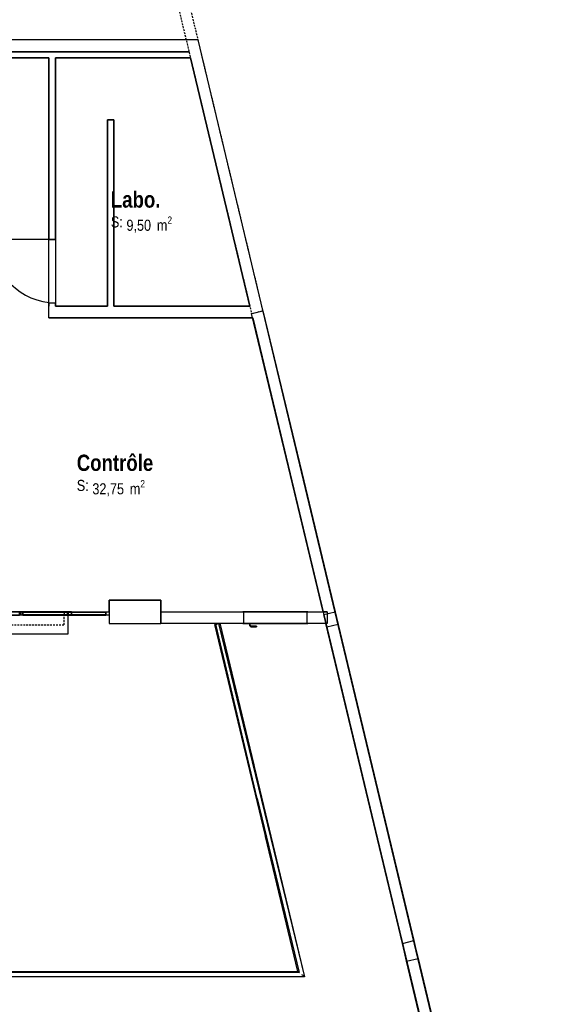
# Model space of a CAD drawing. Extents: x -24342 to 73038, y -9656 to 30949.
# Tile 148 of 170: x 8121 to 8940, y 7996 to 9511. Entities that reach past the tile are written whole.
import ezdxf
from ezdxf.enums import TextEntityAlignment as Align

# ---------------------------------------------------------------- set-up
doc = ezdxf.new("R2010")
doc.units = 0
doc.linetypes.add('21.0032_xref_r+1_02_pro$0$Tirets', pattern=[458.610928, 282.222247, -176.388681])
doc.linetypes.add('ACAD_ISO12W100', pattern=[21, 12, -3, 0, -3, 0, -3])
for name, color, linetype in [('0_XREF', 250, 'Continuous'), ('21.0032_xref_r+1_02_pro$0$A-AREA-____-OTLN.Modèle IFC', 251, 'Continuous'), ('21.0032_xref_r+1_02_pro$0$A-DOOR-____-OTLN.Modèle IFC', 251, 'Continuous'), ('21.0032_xref_r+1_02_pro$0$A-FLOR-HRAL-OTLN.Modèle IFC', 251, 'Continuous'), ('21.0032_xref_r+1_02_pro$0$A-GLAZ-CURT-OTLN.Modèle IFC', 251, 'Continuous'), ('21.0032_xref_r+1_02_pro$0$A-GLAZ-CWMG-OTLN.Modèle IFC', 251, 'Continuous'), ('21.0032_xref_r+1_02_pro$0$A-WALL-____-OTLN.Modèle IFC', 251, 'Continuous'), ('21.0032_xref_r+1_02_pro$0$Marques de Zone ARCHICAD', 251, 'Continuous'), ('21.0032_xref_r+1_02_pro$0$Portes ARCHICAD', 251, 'Continuous')]:
    doc.layers.add(name, color=color, linetype=linetype)
doc.styles.add('21.0032_xref_r+1_02_pro$0$STYLE_GENERE_1', font='ARIALNB.TTF')
doc.styles.add('21.0032_xref_r+1_02_pro$0$STYLE_GENERE_2', font='ARIALN.TTF')

# ---------------------------------------------------------------- blocks, each defined once
blk = doc.blocks.new('21.0032_xref_r+1_02_pro$0$Labo._LAB_25_1', base_point=(83073, -7801))
at = {"layer": '21.0032_xref_r+1_02_pro$0$Marques de Zone ARCHICAD', "ltscale": 0.1, "insert": (82858, -7919), "char_height": 170, "attachment_point": 1, "style": '21.0032_xref_r+1_02_pro$0$STYLE_GENERE_2'}
blk.add_mtext('\\A1;\\pt0,100;9,50{\\H0.66x;\\S^  ;} m{\\H0.66x;\\S2^  ;}', dxfattribs=at)
at = {"layer": '21.0032_xref_r+1_02_pro$0$Marques de Zone ARCHICAD', "ltscale": 0.1}
for tag, height, style, p in [('ROOM_NAME', 250, '21.0032_xref_r+1_02_pro$0$STYLE_GENERE_1', (82618, -7533)), ('DUMMY_849', 250, '21.0032_xref_r+1_02_pro$0$STYLE_GENERE_1', (83387, -7455)), ('calculatedAreaCode', 170, '21.0032_xref_r+1_02_pro$0$STYLE_GENERE_2', (82618, -7917))]:
    blk.add_attdef(tag, text='', height=height, dxfattribs=dict(at, style=style)).set_placement(p, align=Align.TOP_LEFT)
blk = doc.blocks.new('21.0032_xref_r+1_02_pro$0$Contrôle_COU_34_1', base_point=(82687, -11855))
at = {"layer": '21.0032_xref_r+1_02_pro$0$Marques de Zone ARCHICAD', "ltscale": 0.1, "insert": (82333, -11974), "char_height": 170, "attachment_point": 1, "style": '21.0032_xref_r+1_02_pro$0$STYLE_GENERE_2'}
blk.add_mtext('\\A1;\\pt0,100;32,75{\\H0.66x;\\S^  ;} m{\\H0.66x;\\S2^  ;}', dxfattribs=at)
at = {"layer": '21.0032_xref_r+1_02_pro$0$Marques de Zone ARCHICAD', "ltscale": 0.1}
for tag, height, style, p in [('DUMMY_849', 250, '21.0032_xref_r+1_02_pro$0$STYLE_GENERE_1', (83282, -11509)), ('ROOM_NAME', 250, '21.0032_xref_r+1_02_pro$0$STYLE_GENERE_1', (82093, -11583)), ('calculatedAreaCode', 170, '21.0032_xref_r+1_02_pro$0$STYLE_GENERE_2', (82093, -11971))]:
    blk.add_attdef(tag, text='', height=height, dxfattribs=dict(at, style=style)).set_placement(p, align=Align.TOP_LEFT)
blk = doc.blocks.new('21.0032_xref_r+1_02_pro$0$Mur_16_1', base_point=(89315, -27924))
at = {"layer": '21.0032_xref_r+1_02_pro$0$A-WALL-____-OTLN.Modèle IFC', "linetype": 'Continuous', "ltscale": 0.1, "flags": 128}
for points in [[(83962, -5200), (83777, -5200)], [(89402, -27903), (83962, -5200)], [(83820, -5380), (83823, -5390)], [(83844, -5480), (84759, -9300)], [(84803, -9480), (87611, -21200)]]:
    blk.add_lwpolyline(points, dxfattribs=at)
blk = doc.blocks.new('21.0032_xref_r+1_02_pro$0$Mur_47_1', base_point=(81715, -9390))
at = {"layer": '21.0032_xref_r+1_02_pro$0$A-WALL-____-OTLN.Modèle IFC', "linetype": 'Continuous', "ltscale": 0.1, "flags": 128}
for points in [[(81665, -9480), (81665, -9300)], [(82565, -9300), (81765, -9300)], [(84759, -9300), (82665, -9300)], [(81665, -9480), (84803, -9480)]]:
    blk.add_lwpolyline(points, dxfattribs=at)
blk = doc.blocks.new('21.0032_xref_r+1_02_pro$0$Porte (Mur) 104[27]_1')
at = {"layer": '21.0032_xref_r+1_02_pro$0$Portes ARCHICAD', "linetype": 'Continuous', "ltscale": 0.1}
blk.add_line((81765, -8275), (80795, -8275), dxfattribs=at)
blk.add_arc((81765, -8275), 970, 180, 270, dxfattribs=at)
blk = doc.blocks.new('21.0032_xref_r+1_02_pro$0$Mur_49_1', base_point=(81715, -5435))
at = {"layer": '21.0032_xref_r+1_02_pro$0$A-WALL-____-OTLN.Modèle IFC', "linetype": 'Continuous', "ltscale": 0.1}
for p, q in [((81665, -8275), (81765, -8275)), ((81665, -9245), (81765, -9245))]:
    blk.add_line(p, q, dxfattribs=at)
at = {"layer": '21.0032_xref_r+1_02_pro$0$A-WALL-____-OTLN.Modèle IFC', "linetype": 'Continuous', "ltscale": 0.1, "flags": 128}
for points in [[(81665, -5480), (81665, -8275)], [(81765, -8275), (81765, -5480)], [(81665, -9245), (81665, -9300)], [(81765, -9300), (81765, -9245)]]:
    blk.add_lwpolyline(points, dxfattribs=at)
at = {"layer": '21.0032_xref_r+1_02_pro$0$Portes ARCHICAD', "linetype": 'Continuous', "ltscale": 0.1}
blk.add_blockref('21.0032_xref_r+1_02_pro$0$Porte (Mur) 104[27]_1', (0, 0), dxfattribs=at)
blk = doc.blocks.new('21.0032_xref_r+1_02_pro$0$Mur_50_1', base_point=(82615, -9390))
at = {"layer": '21.0032_xref_r+1_02_pro$0$A-WALL-____-OTLN.Modèle IFC', "linetype": 'Continuous', "ltscale": 0.1, "flags": 128}
for points in [[(82665, -6430), (82565, -6430)], [(82565, -6430), (82565, -9300)], [(82665, -9300), (82665, -6430)]]:
    blk.add_lwpolyline(points, dxfattribs=at)
blk = doc.blocks.new('21.0032_xref_r+1_02_pro$0$Mur_51_1', base_point=(66875, -5435))
at = {"layer": '21.0032_xref_r+1_02_pro$0$A-WALL-____-OTLN.Modèle IFC', "linetype": 'Continuous', "ltscale": 0.1, "flags": 128}
for points in [[(83823, -5390), (79990, -5390)], [(80040, -5480), (81665, -5480)], [(81765, -5480), (83844, -5480)]]:
    blk.add_lwpolyline(points, dxfattribs=at)
blk = doc.blocks.new('21.0032_xref_r+1_02_pro$0$Mur_52_1', base_point=(66875, -5290))
at = {"layer": '21.0032_xref_r+1_02_pro$0$A-WALL-____-OTLN.Modèle IFC', "linetype": 'Continuous', "ltscale": 0.1, "flags": 128}
for points in [[(83777, -5200), (79940, -5200)], [(79940, -5380), (83820, -5380)]]:
    blk.add_lwpolyline(points, dxfattribs=at)
blk = doc.blocks.new('21.0032_xref_r+1_02_pro$0$Mur_128_1', base_point=(83390, -14000))
at = {"layer": '21.0032_xref_r+1_02_pro$0$A-WALL-____-OTLN.Modèle IFC', "linetype": 'Continuous', "ltscale": 0.1, "flags": 128}
for points in [[(83390, -13820), (82590, -13820)], [(82590, -13820), (82590, -14180)], [(83390, -14180), (83390, -13820)], [(82590, -14180), (83390, -14180)]]:
    blk.add_lwpolyline(points, dxfattribs=at)
blk = doc.blocks.new('21.0032_xref_r+1_02_pro$0$Mur_162_1', base_point=(67420, -14170))
at = {"layer": '21.0032_xref_r+1_02_pro$0$A-WALL-____-OTLN.Modèle IFC', "linetype": 'Continuous', "ltscale": 0.1, "flags": 128}
for points in [[(81960, -14000), (67420, -14000)], [(81960, -14340), (81960, -14000)], [(67420, -14340), (81960, -14340)]]:
    blk.add_lwpolyline(points, dxfattribs=at)
blk = doc.blocks.new('21.0032_xref_r+1_02_pro$0$Mur_173_1', base_point=(84874, -9390))
at = {"layer": '21.0032_xref_r+1_02_pro$0$A-WALL-____-OTLN.Modèle IFC', "linetype": '21.0032_xref_r+1_02_pro$0$Tirets', "ltscale": 0.1, "flags": 128}
for points in [[(82716, 0), (82541, -42)], [(82541, -42), (84786, -9411)], [(84961, -9369), (82716, 0)], [(84786, -9411), (84961, -9369)]]:
    blk.add_lwpolyline(points, dxfattribs=at)
blk = doc.blocks.new('21.0032_xref_r+1_02_pro$0$Mur_182_1', base_point=(83390, -14000))
at = {"layer": '21.0032_xref_r+1_02_pro$0$A-WALL-____-OTLN.Modèle IFC', "linetype": '21.0032_xref_r+1_02_pro$0$Tirets', "ltscale": 0.1, "flags": 128}
for points in [[(83390, -13820), (82590, -13820)], [(82590, -13820), (82590, -14180)], [(83390, -14180), (83390, -13820)], [(82590, -14180), (83390, -14180)]]:
    blk.add_lwpolyline(points, dxfattribs=at)
blk = doc.blocks.new('21.0032_xref_r+1_02_pro$0$Mur_194_1', base_point=(67420, -14100))
at = {"layer": '21.0032_xref_r+1_02_pro$0$A-WALL-____-OTLN.Modèle IFC', "linetype": '21.0032_xref_r+1_02_pro$0$Tirets', "ltscale": 0.1, "flags": 128}
for points in [[(81900, -14000), (67420, -14000)], [(81900, -14200), (81900, -14000)], [(67420, -14200), (81900, -14200)]]:
    blk.add_lwpolyline(points, dxfattribs=at)
blk = doc.blocks.new('21.0032_xref_r+1_02_pro$0$Mur 14[188]_1', base_point=(83390, -14090))
at = {"layer": '21.0032_xref_r+1_02_pro$0$A-WALL-____-OTLN.Modèle IFC', "linetype": 'Continuous', "ltscale": 0.1}
for p, q in [((83390, -14000), (84240, -14000)), ((83390, -14180), (83390, -14000)), ((84240, -14000), (85886, -14000)), ((85886, -14000), (85929, -14180)), ((84283, -14180), (83390, -14180)), ((85929, -14180), (84283, -14180))]:
    blk.add_line(p, q, dxfattribs=at)
blk = doc.blocks.new('21.0032_xref_r+1_02_pro$0$Elément Modèle 4[189]_1', base_point=(84665, -14180))
at = {"layer": '21.0032_xref_r+1_02_pro$0$A-DOOR-____-OTLN.Modèle IFC', "linetype": 'Continuous', "ltscale": 0.1}
for p, q in [((84650, -14000), (84650, -13995)), ((84650, -13995), (85650, -13995)), ((85650, -14000), (84650, -14000)), ((84665, -14180), (84665, -14000)), ((85635, -14000), (85635, -14180)), ((85650, -13995), (85650, -14000)), ((84650, -14185), (84650, -14180)), ((84650, -14180), (85650, -14180)), ((85650, -14185), (84650, -14185)), ((84754, -14185), (84754, -14213)), ((84754, -14213), (84772, -14231)), ((84766, -14208), (84766, -14185)), ((84777, -14219), (84766, -14208)), ((84772, -14231), (84812, -14231)), ((84819, -14219), (84777, -14219)), ((84812, -14231), (84860, -14231)), ((84860, -14219), (84819, -14219)), ((84860, -14219), (84860, -14223)), ((84860, -14223), (84860, -14227)), ((84860, -14227), (84860, -14231)), ((85650, -14180), (85650, -14185))]:
    blk.add_line(p, q, dxfattribs=at)
blk = doc.blocks.new('21.0032_xref_r+1_02_pro$0$IFC Extruded[519]_1', base_point=(82275, -14000))
at = {"layer": '21.0032_xref_r+1_02_pro$0$A-GLAZ-CURT-OTLN.Modèle IFC', "linetype": 'Continuous', "ltscale": 0.1}
for p, q in [((82540, -14005), (82010, -14005)), ((82010, -14005), (82010, -14045)), ((82010, -14045), (82540, -14045)), ((82540, -14045), (82540, -14005))]:
    blk.add_line(p, q, dxfattribs=at)
blk = doc.blocks.new('21.0032_xref_r+1_02_pro$0$IFC Extruded[532]_1', base_point=(81902, -14000))
at = {"layer": '21.0032_xref_r+1_02_pro$0$A-GLAZ-CURT-OTLN.Modèle IFC', "linetype": 'Continuous', "ltscale": 0.1}
for p, q in [((82540, -14005), (81263, -14005)), ((81263, -14005), (81263, -14045)), ((82540, -14045), (81263, -14045)), ((82540, -14005), (82540, -14045))]:
    blk.add_line(p, q, dxfattribs=at)
blk = doc.blocks.new('21.0032_xref_r+1_02_pro$0$IFC Extruded[545]_1', base_point=(81902, -14000))
at = {"layer": '21.0032_xref_r+1_02_pro$0$A-GLAZ-CURT-OTLN.Modèle IFC', "linetype": 'Continuous', "ltscale": 0.1}
for p, q in [((82540, -14005), (81263, -14005)), ((81263, -14005), (81263, -14045)), ((81263, -14045), (82540, -14045)), ((82540, -14045), (82540, -14005))]:
    blk.add_line(p, q, dxfattribs=at)
blk = doc.blocks.new('21.0032_xref_r+1_02_pro$0$IFC Extruded[558]_1', base_point=(81902, -14000))
at = {"layer": '21.0032_xref_r+1_02_pro$0$A-GLAZ-CURT-OTLN.Modèle IFC', "linetype": 'Continuous', "ltscale": 0.1}
for p, q in [((81263, -14005), (81950, -14005)), ((81263, -14045), (81263, -14005)), ((81263, -14045), (81950, -14045)), ((81950, -14005), (82540, -14005)), ((81950, -14045), (81950, -14005)), ((81950, -14045), (82540, -14045)), ((82540, -14045), (82540, -14005))]:
    blk.add_line(p, q, dxfattribs=at)
blk = doc.blocks.new('21.0032_xref_r+1_02_pro$0$IFC Extruded[573]_1', base_point=(79957, -14000))
at = {"layer": '21.0032_xref_r+1_02_pro$0$A-GLAZ-CWMG-OTLN.Modèle IFC', "linetype": 'Continuous', "ltscale": 0.1}
for p, q in [((79957, -14050), (79957, -14000)), ((81238, -14000), (79957, -14000)), ((81238, -14050), (79957, -14050)), ((81238, -14050), (81238, -14000))]:
    blk.add_line(p, q, dxfattribs=at)
blk = doc.blocks.new('21.0032_xref_r+1_02_pro$0$IFC Extruded[574]_1', base_point=(81238, -14000))
at = {"layer": '21.0032_xref_r+1_02_pro$0$A-GLAZ-CWMG-OTLN.Modèle IFC', "linetype": 'Continuous', "ltscale": 0.1}
for p, q in [((81238, -14050), (81238, -14000)), ((82010, -14000), (81238, -14000)), ((82010, -14050), (81238, -14050)), ((82010, -14050), (82010, -14000))]:
    blk.add_line(p, q, dxfattribs=at)
blk = doc.blocks.new('21.0032_xref_r+1_02_pro$0$IFC Extruded[586]_1', base_point=(81213, -14000))
at = {"layer": '21.0032_xref_r+1_02_pro$0$A-GLAZ-CWMG-OTLN.Modèle IFC', "linetype": 'Continuous', "ltscale": 0.1}
for p, q in [((79982, -14000), (79982, -14050)), ((79982, -14000), (81213, -14000)), ((79982, -14050), (81213, -14050)), ((81213, -14000), (81213, -14050))]:
    blk.add_line(p, q, dxfattribs=at)
blk = doc.blocks.new('21.0032_xref_r+1_02_pro$0$IFC Extruded[587]_1', base_point=(82540, -14000))
at = {"layer": '21.0032_xref_r+1_02_pro$0$A-GLAZ-CWMG-OTLN.Modèle IFC', "linetype": 'Continuous', "ltscale": 0.1}
for p, q in [((81263, -14000), (81263, -14050)), ((81263, -14000), (82540, -14000)), ((81263, -14050), (82540, -14050)), ((82540, -14000), (82540, -14050))]:
    blk.add_line(p, q, dxfattribs=at)
blk = doc.blocks.new('21.0032_xref_r+1_02_pro$0$IFC Extruded[599]_1', base_point=(81213, -14000))
at = {"layer": '21.0032_xref_r+1_02_pro$0$A-GLAZ-CWMG-OTLN.Modèle IFC', "linetype": 'Continuous', "ltscale": 0.1}
for p, q in [((79982, -14000), (79982, -14050)), ((79982, -14000), (81213, -14000)), ((79982, -14050), (81213, -14050)), ((81213, -14000), (81213, -14050))]:
    blk.add_line(p, q, dxfattribs=at)
blk = doc.blocks.new('21.0032_xref_r+1_02_pro$0$IFC Extruded[600]_1', base_point=(82540, -14000))
at = {"layer": '21.0032_xref_r+1_02_pro$0$A-GLAZ-CWMG-OTLN.Modèle IFC', "linetype": 'Continuous', "ltscale": 0.1}
for p, q in [((81263, -14000), (81263, -14050)), ((81263, -14000), (82540, -14000)), ((81263, -14050), (82540, -14050)), ((82540, -14000), (82540, -14050))]:
    blk.add_line(p, q, dxfattribs=at)
blk = doc.blocks.new('21.0032_xref_r+1_02_pro$0$IFC Extruded[603]_1', base_point=(81238, -14000))
at = {"layer": '21.0032_xref_r+1_02_pro$0$A-GLAZ-CWMG-OTLN.Modèle IFC', "linetype": 'Continuous', "ltscale": 0.1}
for p, q in [((81213, -14050), (81213, -14000)), ((81213, -14000), (81263, -14000)), ((81263, -14050), (81213, -14050)), ((81263, -14000), (81263, -14050))]:
    blk.add_line(p, q, dxfattribs=at)
blk = doc.blocks.new('21.0032_xref_r+1_02_pro$0$IFC Extruded[604]_1', base_point=(81238, -14000))
at = {"layer": '21.0032_xref_r+1_02_pro$0$A-GLAZ-CWMG-OTLN.Modèle IFC', "linetype": 'Continuous', "ltscale": 0.1}
for p, q in [((81213, -14050), (81213, -14000)), ((81213, -14000), (81263, -14000)), ((81263, -14050), (81213, -14050)), ((81263, -14000), (81263, -14050))]:
    blk.add_line(p, q, dxfattribs=at)
blk = doc.blocks.new('21.0032_xref_r+1_02_pro$0$IFC Extruded[605]_1', base_point=(81238, -14000))
at = {"layer": '21.0032_xref_r+1_02_pro$0$A-GLAZ-CWMG-OTLN.Modèle IFC', "linetype": 'Continuous', "ltscale": 0.1}
for p, q in [((81213, -14050), (81213, -14000)), ((81213, -14000), (81263, -14000)), ((81263, -14050), (81213, -14050)), ((81263, -14000), (81263, -14050))]:
    blk.add_line(p, q, dxfattribs=at)
blk = doc.blocks.new('21.0032_xref_r+1_02_pro$0$IFC Extruded[639]_1', base_point=(81960, -14000))
at = {"layer": '21.0032_xref_r+1_02_pro$0$A-GLAZ-CWMG-OTLN.Modèle IFC', "linetype": 'Continuous', "ltscale": 0.1}
for p, q in [((82010, -14000), (81960, -14000)), ((81960, -14000), (81960, -14050)), ((81960, -14050), (82010, -14050)), ((82010, -14050), (82010, -14000))]:
    blk.add_line(p, q, dxfattribs=at)
blk = doc.blocks.new('21.0032_xref_r+1_02_pro$0$IFC Extruded[640]_1', base_point=(82590, -14000))
at = {"layer": '21.0032_xref_r+1_02_pro$0$A-GLAZ-CWMG-OTLN.Modèle IFC', "linetype": 'Continuous', "ltscale": 0.1}
for p, q in [((82540, -14050), (82540, -14000)), ((82540, -14000), (82590, -14000)), ((82590, -14050), (82540, -14050)), ((82590, -14000), (82590, -14050))]:
    blk.add_line(p, q, dxfattribs=at)
blk = doc.blocks.new('21.0032_xref_r+1_02_pro$0$IFC Extruded[641]_1', base_point=(82590, -14000))
at = {"layer": '21.0032_xref_r+1_02_pro$0$A-GLAZ-CWMG-OTLN.Modèle IFC', "linetype": 'Continuous', "ltscale": 0.1}
for p, q in [((82540, -14050), (82540, -14000)), ((82540, -14000), (82590, -14000)), ((82590, -14050), (82540, -14050)), ((82590, -14000), (82590, -14050))]:
    blk.add_line(p, q, dxfattribs=at)
blk = doc.blocks.new('21.0032_xref_r+1_02_pro$0$IFC Extruded[642]_1', base_point=(82590, -14000))
at = {"layer": '21.0032_xref_r+1_02_pro$0$A-GLAZ-CWMG-OTLN.Modèle IFC', "linetype": 'Continuous', "ltscale": 0.1}
for p, q in [((82540, -14050), (82540, -14000)), ((82540, -14000), (82590, -14000)), ((82590, -14050), (82540, -14050)), ((82590, -14000), (82590, -14050))]:
    blk.add_line(p, q, dxfattribs=at)
blk = doc.blocks.new('21.0032_xref_r+1_02_pro$0$IFC Extruded[643]_1', base_point=(81900, -14000))
at = {"layer": '21.0032_xref_r+1_02_pro$0$A-GLAZ-CWMG-OTLN.Modèle IFC', "linetype": 'Continuous', "ltscale": 0.1}
for p, q in [((81950, -14000), (81900, -14000)), ((81900, -14000), (81900, -14050)), ((81900, -14050), (81950, -14050)), ((81950, -14050), (81950, -14000))]:
    blk.add_line(p, q, dxfattribs=at)
blk = doc.blocks.new('21.0032_xref_r+1_02_pro$0$IFC Extruded[646]_1', base_point=(81960, -14000))
at = {"layer": '21.0032_xref_r+1_02_pro$0$A-GLAZ-CWMG-OTLN.Modèle IFC', "linetype": 'Continuous', "ltscale": 0.1}
for p, q in [((82010, -14000), (81960, -14000)), ((81960, -14000), (81960, -14050)), ((81960, -14050), (82010, -14050)), ((82010, -14050), (82010, -14000))]:
    blk.add_line(p, q, dxfattribs=at)
blk = doc.blocks.new('21.0032_xref_r+1_02_pro$0$IFC Extruded[647]_1', base_point=(82590, -14000))
at = {"layer": '21.0032_xref_r+1_02_pro$0$A-GLAZ-CWMG-OTLN.Modèle IFC', "linetype": 'Continuous', "ltscale": 0.1}
for p, q in [((82540, -14050), (82540, -14000)), ((82540, -14000), (82590, -14000)), ((82590, -14050), (82540, -14050)), ((82590, -14000), (82590, -14050))]:
    blk.add_line(p, q, dxfattribs=at)
blk = doc.blocks.new('21.0032_xref_r+1_02_pro$0$IFC Extruded[648]_1', base_point=(82540, -14000))
at = {"layer": '21.0032_xref_r+1_02_pro$0$A-GLAZ-CWMG-OTLN.Modèle IFC', "linetype": 'Continuous', "ltscale": 0.1}
for p, q in [((82010, -14000), (82010, -14050)), ((82010, -14000), (82540, -14000)), ((82010, -14050), (82540, -14050)), ((82540, -14000), (82540, -14050))]:
    blk.add_line(p, q, dxfattribs=at)
blk = doc.blocks.new('21.0032_xref_r+1_02_pro$0$Barrière 32[711]_1', base_point=(65599, -19616))
at = {"layer": '21.0032_xref_r+1_02_pro$0$A-FLOR-HRAL-OTLN.Modèle IFC', "linetype": 'Continuous', "ltscale": 0.1}
for p, q in [((84220, -14195), (84224, -14194)), ((84994, -17426), (84220, -14195)), ((84224, -14194), (84228, -14193)), ((84228, -14193), (84233, -14192)), ((84233, -14192), (84248, -14189)), ((84871, -16871), (84233, -14192)), ((84234, -14188), (84283, -14176)), ((84235, -14192), (84234, -14188)), ((84248, -14189), (84263, -14185)), ((84263, -14185), (84276, -14182)), ((84276, -14182), (84290, -14178)), ((84283, -14176), (84283, -14180)), ((84290, -14178), (84294, -14177)), ((84294, -14177), (84297, -14177)), ((84297, -14177), (84819, -16354)), ((84819, -16354), (84826, -16383)), ((84826, -16383), (85600, -19614)), ((84871, -16871), (85516, -19548)), ((85001, -17456), (84994, -17426)), ((85499, -19534), (85001, -17456)), ((78306, -19534), (85499, -19534)), ((85499, -19534), (85507, -19541)), ((75592, -19542), (85516, -19548)), ((85600, -19614), (78226, -19614)), ((85507, -19541), (85516, -19548)), ((85555, -19579), (85573, -19593)), ((85573, -19593), (85591, -19607)), ((85591, -19607), (85595, -19611)), ((85595, -19611), (85596, -19611)), ((85596, -19611), (85600, -19614))]:
    blk.add_line(p, q, dxfattribs=at)
blk = doc.blocks.new('21.0032_xref_r+1_02_pro$0$Mur 20[728]_1', base_point=(83390, -14090))
at = {"layer": '21.0032_xref_r+1_02_pro$0$A-WALL-____-OTLN.Modèle IFC', "linetype": 'Continuous', "ltscale": 0.1}
for p, q in [((83390, -14000), (85948, -14000)), ((83390, -14000), (83390, -14180)), ((85948, -14000), (85948, -14029)), ((85948, -14029), (85948, -14180)), ((85929, -14180), (83390, -14180)), ((85948, -14180), (85929, -14180))]:
    blk.add_line(p, q, dxfattribs=at)
blk = doc.blocks.new('21.0032_xref_r+1_02_pro$0$Mur 24[731]_1', base_point=(87725, -21290))
at = {"layer": '21.0032_xref_r+1_02_pro$0$A-WALL-____-OTLN.Modèle IFC', "linetype": 'Continuous', "ltscale": 0.1}
for p, q in [((84786, -9411), (84961, -9369)), ((84961, -9369), (85558, -11860)), ((85383, -11902), (84786, -9411)), ((85886, -14000), (85383, -11902)), ((85558, -11860), (86071, -14000)), ((85948, -14000), (85886, -14000)), ((85896, -14042), (86071, -14000)), ((85943, -14238), (85896, -14042)), ((85948, -14000), (85948, -14029)), ((86071, -14000), (86118, -14197)), ((86118, -14197), (85943, -14238)), ((87108, -19101), (85943, -14238)), ((86118, -14197), (87283, -19059)), ((87108, -19101), (87283, -19059)), ((87283, -19059), (87316, -19197)), ((87141, -19239), (87108, -19101)), ((87316, -19197), (87349, -19333)), ((87174, -19375), (87141, -19239)), ((87174, -19375), (87349, -19333)), ((87637, -21311), (87174, -19375)), ((87349, -19333), (87813, -21269)), ((87813, -21269), (87637, -21311))]:
    blk.add_line(p, q, dxfattribs=at)
blk = doc.blocks.new('21.0032_xref_r+1_02_pro$0$IFC Extruded[745]_1', base_point=(82245, -14000))
at = {"layer": '21.0032_xref_r+1_02_pro$0$A-GLAZ-CURT-OTLN.Modèle IFC', "linetype": 'Continuous', "ltscale": 0.1}
for p, q in [((82540, -14005), (81950, -14005)), ((81950, -14005), (81950, -14045)), ((81950, -14045), (82540, -14045)), ((82540, -14045), (82540, -14005))]:
    blk.add_line(p, q, dxfattribs=at)
blk = doc.blocks.new('21.0032_xref_r+1_02_pro$0$IFC Extruded[748]_1', base_point=(81900, -14000))
at = {"layer": '21.0032_xref_r+1_02_pro$0$A-GLAZ-CWMG-OTLN.Modèle IFC', "linetype": 'Continuous', "ltscale": 0.1}
for p, q in [((81950, -14000), (81900, -14000)), ((81900, -14000), (81900, -14050)), ((81900, -14050), (81950, -14050)), ((81950, -14050), (81950, -14000))]:
    blk.add_line(p, q, dxfattribs=at)
blk = doc.blocks.new('21.0032_xref_r+1_02_pro$0$IFC Extruded[749]_1', base_point=(82590, -14000))
at = {"layer": '21.0032_xref_r+1_02_pro$0$A-GLAZ-CWMG-OTLN.Modèle IFC', "linetype": 'Continuous', "ltscale": 0.1}
for p, q in [((82540, -14050), (82540, -14000)), ((82540, -14000), (82590, -14000)), ((82590, -14050), (82540, -14050)), ((82590, -14000), (82590, -14050))]:
    blk.add_line(p, q, dxfattribs=at)
blk = doc.blocks.new('21.0032_xref_r+1_02_pro$0$Barrière 49[750]_1', base_point=(65599, -19616))
at = {"layer": '21.0032_xref_r+1_02_pro$0$A-FLOR-HRAL-OTLN.Modèle IFC', "linetype": 'Continuous', "ltscale": 0.1}
for p, q in [((84220, -14195), (84224, -14194)), ((84994, -17426), (84220, -14195)), ((84224, -14194), (84228, -14193)), ((84228, -14193), (84233, -14192)), ((84233, -14192), (84248, -14189)), ((84871, -16871), (84233, -14192)), ((84234, -14188), (84283, -14176)), ((84235, -14192), (84234, -14188)), ((84248, -14189), (84263, -14185)), ((84263, -14185), (84276, -14182)), ((84276, -14182), (84290, -14178)), ((84283, -14176), (84283, -14180)), ((84290, -14178), (84294, -14177)), ((84294, -14177), (84297, -14177)), ((84297, -14177), (84819, -16354)), ((84819, -16354), (84826, -16383)), ((84826, -16383), (85600, -19614)), ((84871, -16871), (85516, -19548)), ((85001, -17456), (84994, -17426)), ((85499, -19534), (85001, -17456)), ((78306, -19534), (85499, -19534)), ((85499, -19534), (85507, -19541)), ((75592, -19542), (85516, -19548)), ((85600, -19614), (78226, -19614)), ((85507, -19541), (85516, -19548)), ((85555, -19579), (85573, -19593)), ((85573, -19593), (85591, -19607)), ((85591, -19607), (85595, -19611)), ((85595, -19611), (85596, -19611)), ((85596, -19611), (85600, -19614))]:
    blk.add_line(p, q, dxfattribs=at)
blk = doc.blocks.new('21.0032_xref_r+1_02_pro')
at = {"layer": '21.0032_xref_r+1_02_pro$0$A-AREA-____-OTLN.Modèle IFC', "linetype": 'Continuous', "ltscale": 0.1, "flags": 128}
for points in [[(8588.6, -1400), (8480.3, -948), (8261.5, -948), (8166.5, -948), (8166.5, -548), (8004, -548), (8004, -948), (7806.5, -948), (7806.5, -1070), (8004, -1070), (8004, -1400), (8196, -1400), (8259, -1400), (8259, -1382), (8339, -1382), (8339, -1400)], [(8475.9, -930), (8384.4, -548), (8176.5, -548), (8176.5, -930), (8256.5, -930), (8256.5, -643), (8266.5, -643), (8266.5, -930)]]:
    blk.add_lwpolyline(points, close=True, dxfattribs=at)
blk.add_lwpolyline([(647.4, -2120.4), (3390, -2120), (3389.6, -2166.6), (4390.4, -2166.6), (4390, -2120), (8761.1, -2120), (8592.9, -1418), (8427.5, -1418), (8560, -1961.4), (6560.1, -1961.4), (6560.1, -1366.3, -0.157957), (6506.5, -1249), (6331.3, -1249, -0.214878), (6262.9, -1381.1), (6262.9, -1961.4), (1456.6, -1961.4), (1456.6, -1381.1, -0.215084), (1388.2, -1249), (1227.6, -1249, -0.214969), (1159.4, -1381), (1158.3, -1961.4), (647.4, -1961.4)], format="xyb", close=True, dxfattribs=at)
at = {"layer": '21.0032_xref_r+1_02_pro$0$A-AREA-____-OTLN.Modèle IFC', "linetype": 'Continuous', "ltscale": 0.1, "xscale": 0.1, "yscale": 0.1, "zscale": 0.1}
for name, p, values in [('21.0032_xref_r+1_02_pro$0$Labo._LAB_25_1', (8307.3, -780.1), {'ROOM_NAME': 'Labo.', 'calculatedAreaCode': 'S: '}), ('21.0032_xref_r+1_02_pro$0$Contrôle_COU_34_1', (8268.7, -1185.5), {'ROOM_NAME': 'Contrôle', 'calculatedAreaCode': 'S: '})]:
    blk.add_blockref(name, p, dxfattribs=at).add_auto_attribs(values)
at = {"layer": '21.0032_xref_r+1_02_pro$0$A-DOOR-____-OTLN.Modèle IFC', "linetype": 'Continuous', "ltscale": 0.1, "xscale": 0.1, "yscale": 0.1, "zscale": 0.1}
blk.add_blockref('21.0032_xref_r+1_02_pro$0$Elément Modèle 4[189]_1', (8466.5, -1418), dxfattribs=at)
at = {"layer": '21.0032_xref_r+1_02_pro$0$A-FLOR-HRAL-OTLN.Modèle IFC', "linetype": 'Continuous', "ltscale": 0.1, "xscale": 0.1, "yscale": 0.1, "zscale": 0.1}
for name in ['21.0032_xref_r+1_02_pro$0$Barrière 32[711]_1', '21.0032_xref_r+1_02_pro$0$Barrière 49[750]_1']:
    blk.add_blockref(name, (6559.9, -1961.6), dxfattribs=at)
at = {"layer": '21.0032_xref_r+1_02_pro$0$A-GLAZ-CURT-OTLN.Modèle IFC', "linetype": 'Continuous', "ltscale": 0.1, "xscale": 0.1, "yscale": 0.1, "zscale": 0.1}
for name, p in [('21.0032_xref_r+1_02_pro$0$IFC Extruded[532]_1', (8190.2, -1400)), ('21.0032_xref_r+1_02_pro$0$IFC Extruded[545]_1', (8190.2, -1400)), ('21.0032_xref_r+1_02_pro$0$IFC Extruded[558]_1', (8190.2, -1400)), ('21.0032_xref_r+1_02_pro$0$IFC Extruded[745]_1', (8224.5, -1400)), ('21.0032_xref_r+1_02_pro$0$IFC Extruded[519]_1', (8227.5, -1400))]:
    blk.add_blockref(name, p, dxfattribs=at)
at = {"layer": '21.0032_xref_r+1_02_pro$0$A-GLAZ-CWMG-OTLN.Modèle IFC', "linetype": 'Continuous', "ltscale": 0.1, "xscale": 0.1, "yscale": 0.1, "zscale": 0.1}
for name, p in [('21.0032_xref_r+1_02_pro$0$IFC Extruded[573]_1', (7995.7, -1400)), ('21.0032_xref_r+1_02_pro$0$IFC Extruded[586]_1', (8121.3, -1400)), ('21.0032_xref_r+1_02_pro$0$IFC Extruded[599]_1', (8121.3, -1400)), ('21.0032_xref_r+1_02_pro$0$IFC Extruded[603]_1', (8123.8, -1400)), ('21.0032_xref_r+1_02_pro$0$IFC Extruded[604]_1', (8123.8, -1400)), ('21.0032_xref_r+1_02_pro$0$IFC Extruded[605]_1', (8123.8, -1400)), ('21.0032_xref_r+1_02_pro$0$IFC Extruded[574]_1', (8123.8, -1400)), ('21.0032_xref_r+1_02_pro$0$IFC Extruded[587]_1', (8254, -1400)), ('21.0032_xref_r+1_02_pro$0$IFC Extruded[600]_1', (8254, -1400)), ('21.0032_xref_r+1_02_pro$0$IFC Extruded[643]_1', (8190, -1400)), ('21.0032_xref_r+1_02_pro$0$IFC Extruded[748]_1', (8190, -1400)), ('21.0032_xref_r+1_02_pro$0$IFC Extruded[639]_1', (8196, -1400)), ('21.0032_xref_r+1_02_pro$0$IFC Extruded[646]_1', (8196, -1400)), ('21.0032_xref_r+1_02_pro$0$IFC Extruded[648]_1', (8254, -1400)), ('21.0032_xref_r+1_02_pro$0$IFC Extruded[640]_1', (8259, -1400)), ('21.0032_xref_r+1_02_pro$0$IFC Extruded[641]_1', (8259, -1400)), ('21.0032_xref_r+1_02_pro$0$IFC Extruded[642]_1', (8259, -1400)), ('21.0032_xref_r+1_02_pro$0$IFC Extruded[647]_1', (8259, -1400)), ('21.0032_xref_r+1_02_pro$0$IFC Extruded[749]_1', (8259, -1400))]:
    blk.add_blockref(name, p, dxfattribs=at)
at = {"layer": '21.0032_xref_r+1_02_pro$0$A-WALL-____-OTLN.Modèle IFC', "ltscale": 0.1, "xscale": 0.1, "yscale": 0.1, "zscale": 0.1}
for name, p in [('21.0032_xref_r+1_02_pro$0$Mur_173_1', (8487.4, -939)), ('21.0032_xref_r+1_02_pro$0$Mur_52_1', (6687.5, -529)), ('21.0032_xref_r+1_02_pro$0$Mur_16_1', (8931.5, -2792.4)), ('21.0032_xref_r+1_02_pro$0$Mur_51_1', (6687.5, -543.5)), ('21.0032_xref_r+1_02_pro$0$Mur_49_1', (8171.5, -543.5)), ('21.0032_xref_r+1_02_pro$0$Mur_50_1', (8261.5, -939)), ('21.0032_xref_r+1_02_pro$0$Mur_47_1', (8171.5, -939)), ('21.0032_xref_r+1_02_pro$0$Mur_128_1', (8339, -1400)), ('21.0032_xref_r+1_02_pro$0$Mur_182_1', (8339, -1400)), ('21.0032_xref_r+1_02_pro$0$Mur_162_1', (6742, -1417)), ('21.0032_xref_r+1_02_pro$0$Mur_194_1', (6742, -1410))]:
    blk.add_blockref(name, p, dxfattribs=at)
at = {"layer": '21.0032_xref_r+1_02_pro$0$A-WALL-____-OTLN.Modèle IFC', "linetype": 'Continuous', "ltscale": 0.1, "xscale": 0.1, "yscale": 0.1, "zscale": 0.1}
for name, p in [('21.0032_xref_r+1_02_pro$0$Mur 24[731]_1', (8772.5, -2129)), ('21.0032_xref_r+1_02_pro$0$Mur 14[188]_1', (8339, -1409)), ('21.0032_xref_r+1_02_pro$0$Mur 20[728]_1', (8339, -1409))]:
    blk.add_blockref(name, p, dxfattribs=at)

msp = doc.modelspace()

# ---------------------------------------------------------------- block references
at = {"layer": '0_XREF', "linetype": 'ACAD_ISO12W100'}
msp.add_blockref('21.0032_xref_r+1_02_pro', (0, 10000), dxfattribs=at)

doc.saveas('drawing.dxf')
